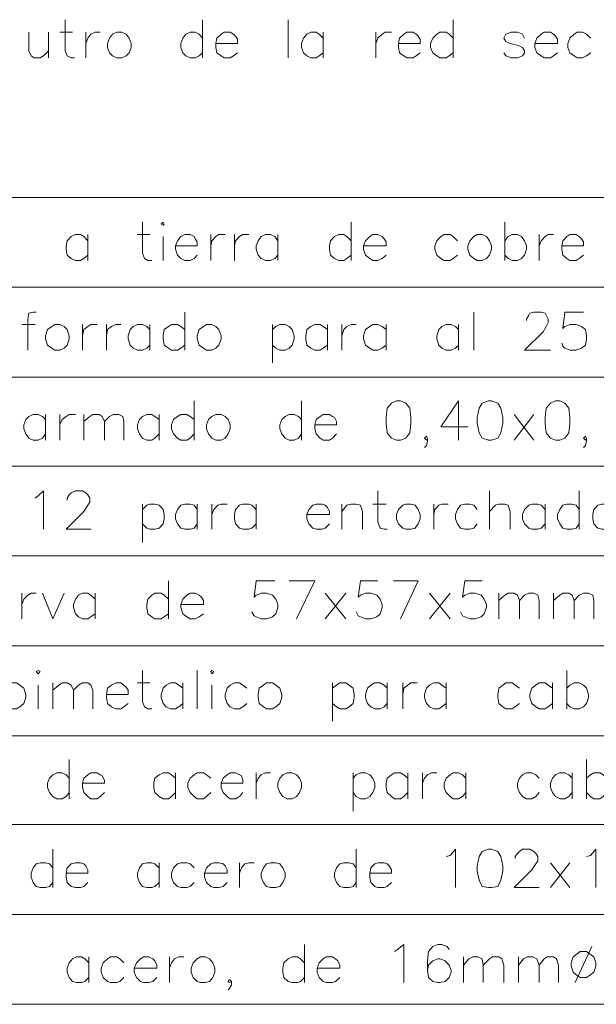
# Model space of a CAD drawing. Header units: millimetres. Extents: x 8 to 202, y 3 to 294.
# Tile 4 of 12: x 74 to 97, y 53 to 93. Entities that reach past the tile are written whole.
import ezdxf

# ---------------------------------------------------------------- set-up
doc = ezdxf.new("R2010")
doc.units = ezdxf.units.MM
doc.layers.add('DGE_CONTORNOS', color=7, linetype='Continuous', lineweight=0)

msp = doc.modelspace()

# ---------------------------------------------------------------- linework, layer by layer
at = {"layer": 'DGE_CONTORNOS', "lineweight": 13}
for points in [[(75.6497, 93.4157), (75.6497, 92.1457), (75.7343, 91.934), (75.9037, 91.8493), (76.0307, 91.8493)], [(81.28, 93.4157), (81.28, 91.8493)], [(84.7937, 93.4157), (84.7937, 91.8493)], [(91.567, 93.4157), (91.567, 91.8493)], [(74.168, 92.9077), (74.168, 92.1457), (74.2527, 91.934), (74.3797, 91.8493), (74.6337, 91.8493), (74.7607, 91.934), (74.9723, 92.1457)], [(74.9723, 92.9077), (74.9723, 91.8493)], [(75.438, 92.9077), (75.946, 92.9077)], [(76.4963, 92.9077), (76.4963, 91.8493)], [(76.4963, 92.442), (76.581, 92.6537), (76.708, 92.823), (76.8773, 92.9077), (77.089, 92.9077)], [(77.7663, 92.9077), (77.597, 92.823), (77.47, 92.6537), (77.3853, 92.442), (77.3853, 92.2727), (77.47, 92.061), (77.597, 91.934), (77.7663, 91.8493), (77.978, 91.8493), (78.1473, 91.934), (78.2743, 92.061), (78.359, 92.2727), (78.359, 92.442), (78.2743, 92.6537), (78.1473, 92.823), (77.978, 92.9077), (77.7663, 92.9077)], [(81.28, 92.6537), (81.153, 92.823), (80.9837, 92.9077), (80.772, 92.9077), (80.6027, 92.823), (80.4757, 92.6537), (80.391, 92.442), (80.391, 92.2727), (80.4757, 92.061), (80.6027, 91.934), (80.772, 91.8493), (80.9837, 91.8493), (81.153, 91.934), (81.28, 92.061)], [(81.8303, 92.442), (82.7193, 92.442), (82.7193, 92.6114), (82.6347, 92.7384), (82.55, 92.823), (82.423, 92.9077), (82.169, 92.9077), (82.042, 92.823), (81.8727, 92.6537), (81.8303, 92.442), (81.8303, 92.2727), (81.8727, 92.061), (82.042, 91.934), (82.169, 91.8493), (82.423, 91.8493), (82.55, 91.934), (82.7193, 92.061)], [(86.233, 92.6537), (86.0637, 92.823), (85.9367, 92.9077), (85.725, 92.9077), (85.5557, 92.823), (85.4287, 92.6537), (85.344, 92.442), (85.344, 92.2727), (85.4287, 92.061), (85.5557, 91.934), (85.725, 91.8493), (85.9367, 91.8493), (86.0637, 91.934), (86.233, 92.061)], [(86.233, 92.9077), (86.233, 91.8493)], [(88.392, 92.9077), (88.392, 91.8493)], [(88.392, 92.442), (88.4767, 92.6537), (88.646, 92.823), (88.773, 92.9077), (89.027, 92.9077)], [(89.3233, 92.442), (90.2123, 92.442), (90.2123, 92.6114), (90.1277, 92.7384), (90.043, 92.823), (89.916, 92.9077), (89.662, 92.9077), (89.535, 92.823), (89.3657, 92.6537), (89.3233, 92.442), (89.3233, 92.2727), (89.3657, 92.061), (89.535, 91.934), (89.662, 91.8493), (89.916, 91.8493), (90.043, 91.934), (90.2123, 92.061)], [(91.567, 92.6537), (91.3977, 92.823), (91.2707, 92.9077), (91.0167, 92.9077), (90.8897, 92.823), (90.7203, 92.6537), (90.6357, 92.442), (90.6357, 92.2727), (90.7203, 92.061), (90.8897, 91.934), (91.0167, 91.8493), (91.2707, 91.8493), (91.3977, 91.934), (91.567, 92.061)], [(94.488, 92.6537), (94.4033, 92.823), (94.1917, 92.9077), (93.9377, 92.9077), (93.726, 92.823), (93.6413, 92.6537), (93.726, 92.5267), (93.8953, 92.442), (94.234, 92.3574), (94.4033, 92.2727), (94.488, 92.1457), (94.488, 92.061), (94.4033, 91.934), (94.1917, 91.8493), (93.9377, 91.8493), (93.726, 91.934), (93.6413, 92.061)], [(94.9113, 92.442), (95.8427, 92.442), (95.8427, 92.6114), (95.758, 92.7384), (95.6733, 92.823), (95.5463, 92.9077), (95.2923, 92.9077), (95.1653, 92.823), (94.996, 92.6537), (94.9113, 92.442), (94.9113, 92.2727), (94.996, 92.061), (95.1653, 91.934), (95.2923, 91.8493), (95.5463, 91.8493), (95.6733, 91.934), (95.8427, 92.061)], [(97.1973, 92.6537), (97.028, 92.823), (96.8587, 92.9077), (96.647, 92.9077), (96.52, 92.823), (96.3507, 92.6537), (96.266, 92.442), (96.266, 92.2727), (96.3507, 92.061), (96.52, 91.934), (96.647, 91.8493), (96.8587, 91.8493), (97.028, 91.934), (97.1973, 92.061)], [(78.8247, 85.1184), (78.8247, 83.8484), (78.9093, 83.6367), (79.0363, 83.552), (79.2057, 83.552)], [(79.5867, 85.0337), (79.6713, 85.1184), (79.7137, 85.0337), (79.6713, 84.9914), (79.5867, 85.0337)], [(87.376, 85.1184), (87.376, 83.552)], [(93.6837, 85.1184), (93.6837, 83.552)], [(76.581, 84.3564), (76.4117, 84.5257), (76.2847, 84.6104), (76.073, 84.6104), (75.9037, 84.5257), (75.7343, 84.3564), (75.692, 84.1447), (75.692, 84.0177), (75.7343, 83.7637), (75.9037, 83.6367), (76.073, 83.552), (76.2847, 83.552), (76.4117, 83.6367), (76.581, 83.7637)], [(76.581, 84.6104), (76.581, 83.552)], [(78.613, 84.6104), (79.121, 84.6104)], [(79.6713, 84.5257), (79.6713, 83.552)], [(80.1793, 84.1447), (81.0683, 84.1447), (81.0683, 84.314), (80.9837, 84.441), (80.9413, 84.5257), (80.772, 84.6104), (80.5603, 84.6104), (80.391, 84.5257), (80.264, 84.3564), (80.1793, 84.1447), (80.1793, 84.0177), (80.264, 83.7637), (80.391, 83.6367), (80.5603, 83.552), (80.772, 83.552), (80.9413, 83.6367), (81.0683, 83.7637)], [(81.6187, 84.6104), (81.6187, 83.552)], [(81.6187, 84.1447), (81.661, 84.3564), (81.8303, 84.5257), (81.9573, 84.6104), (82.2113, 84.6104)], [(82.5923, 84.6104), (82.5923, 83.552)], [(82.5923, 84.1447), (82.6347, 84.3564), (82.804, 84.5257), (82.931, 84.6104), (83.185, 84.6104)], [(84.3703, 84.3564), (84.2433, 84.5257), (84.074, 84.6104), (83.8623, 84.6104), (83.693, 84.5257), (83.566, 84.3564), (83.4813, 84.1447), (83.4813, 84.0177), (83.566, 83.7637), (83.693, 83.6367), (83.8623, 83.552), (84.074, 83.552), (84.2433, 83.6367), (84.3703, 83.7637)], [(84.3703, 84.6104), (84.3703, 83.552)], [(87.376, 84.3564), (87.2067, 84.5257), (87.0797, 84.6104), (86.868, 84.6104), (86.6987, 84.5257), (86.5293, 84.3564), (86.487, 84.1447), (86.487, 84.0177), (86.5293, 83.7637), (86.6987, 83.6367), (86.868, 83.552), (87.0797, 83.552), (87.2067, 83.6367), (87.376, 83.7637)], [(87.884, 84.1447), (88.8153, 84.1447), (88.8153, 84.314), (88.7307, 84.441), (88.646, 84.5257), (88.4767, 84.6104), (88.265, 84.6104), (88.138, 84.5257), (87.9687, 84.3564), (87.884, 84.1447), (87.884, 84.0177), (87.9687, 83.7637), (88.138, 83.6367), (88.265, 83.552), (88.4767, 83.552), (88.646, 83.6367), (88.8153, 83.7637)], [(91.7363, 84.3564), (91.567, 84.5257), (91.44, 84.6104), (91.186, 84.6104), (91.059, 84.5257), (90.8897, 84.3564), (90.805, 84.1447), (90.805, 84.0177), (90.8897, 83.7637), (91.059, 83.6367), (91.186, 83.552), (91.44, 83.552), (91.567, 83.6367), (91.7363, 83.7637)], [(92.5407, 84.6104), (92.4137, 84.5257), (92.2443, 84.3564), (92.1597, 84.1447), (92.1597, 84.0177), (92.2443, 83.7637), (92.4137, 83.6367), (92.5407, 83.552), (92.7523, 83.552), (92.9217, 83.6367), (93.0487, 83.7637), (93.1333, 84.0177), (93.1333, 84.1447), (93.0487, 84.3564), (92.9217, 84.5257), (92.7523, 84.6104), (92.5407, 84.6104)], [(93.6837, 84.3564), (93.8107, 84.5257), (93.98, 84.6104), (94.1917, 84.6104), (94.361, 84.5257), (94.488, 84.3564), (94.5727, 84.1447), (94.5727, 84.0177), (94.488, 83.7637), (94.361, 83.6367), (94.1917, 83.552), (93.98, 83.552), (93.8107, 83.6367), (93.6837, 83.7637)], [(95.0807, 84.6104), (95.0807, 83.552)], [(95.0807, 84.1447), (95.1653, 84.3564), (95.3347, 84.5257), (95.4617, 84.6104), (95.6733, 84.6104)], [(96.012, 84.1447), (96.901, 84.1447), (96.901, 84.314), (96.8163, 84.441), (96.7317, 84.5257), (96.6047, 84.6104), (96.3507, 84.6104), (96.2237, 84.5257), (96.0543, 84.3564), (96.012, 84.1447), (96.012, 84.0177), (96.0543, 83.7637), (96.2237, 83.6367), (96.3507, 83.552), (96.6047, 83.552), (96.7317, 83.6367), (96.901, 83.7637)], [(74.4643, 81.4354), (74.3373, 81.4354), (74.168, 81.393), (74.1257, 81.139), (74.1257, 79.869)], [(80.5603, 81.4354), (80.5603, 79.869)], [(92.4137, 81.4354), (92.4137, 79.869)], [(94.5727, 81.0967), (94.5727, 81.139), (94.6573, 81.3084), (94.6997, 81.393), (94.869, 81.4354), (95.1653, 81.4354), (95.3347, 81.393), (95.377, 81.3084), (95.4617, 81.139), (95.4617, 81.012), (95.377, 80.8427), (95.25, 80.631), (94.488, 79.869), (95.5463, 79.869)], [(96.901, 81.4354), (96.139, 81.4354), (96.0543, 80.758), (96.139, 80.8427), (96.3507, 80.9274), (96.6047, 80.9274), (96.8163, 80.8427), (96.9857, 80.7157), (97.028, 80.4617), (97.028, 80.3347), (96.9857, 80.0807), (96.8163, 79.9537), (96.6047, 79.869), (96.3507, 79.869), (96.139, 79.9537), (96.0543, 80.0384), (96.012, 80.1654)], [(73.8717, 80.9274), (74.422, 80.9274)], [(75.2263, 80.9274), (75.0993, 80.8427), (74.93, 80.7157), (74.8453, 80.4617), (74.8453, 80.3347), (74.93, 80.0807), (75.0993, 79.9537), (75.2263, 79.869), (75.438, 79.869), (75.6073, 79.9537), (75.7343, 80.0807), (75.819, 80.3347), (75.819, 80.4617), (75.7343, 80.7157), (75.6073, 80.8427), (75.438, 80.9274), (75.2263, 80.9274)], [(76.3693, 80.9274), (76.3693, 79.869)], [(76.3693, 80.4617), (76.4117, 80.7157), (76.581, 80.8427), (76.708, 80.9274), (76.962, 80.9274)], [(77.343, 80.9274), (77.343, 79.869)], [(77.343, 80.4617), (77.3853, 80.7157), (77.5547, 80.8427), (77.724, 80.9274), (77.9357, 80.9274)], [(79.121, 80.7157), (78.994, 80.8427), (78.8247, 80.9274), (78.613, 80.9274), (78.4437, 80.8427), (78.3167, 80.7157), (78.232, 80.4617), (78.232, 80.3347), (78.3167, 80.0807), (78.4437, 79.9537), (78.613, 79.869), (78.8247, 79.869), (78.994, 79.9537), (79.121, 80.0807)], [(79.121, 80.9274), (79.121, 79.869)], [(80.5603, 80.7157), (80.391, 80.8427), (80.264, 80.9274), (80.01, 80.9274), (79.883, 80.8427), (79.7137, 80.7157), (79.6713, 80.4617), (79.6713, 80.3347), (79.7137, 80.0807), (79.883, 79.9537), (80.01, 79.869), (80.264, 79.869), (80.391, 79.9537), (80.5603, 80.0807)], [(81.4493, 80.9274), (81.3223, 80.8427), (81.153, 80.7157), (81.0683, 80.4617), (81.0683, 80.3347), (81.153, 80.0807), (81.3223, 79.9537), (81.4493, 79.869), (81.661, 79.869), (81.8303, 79.9537), (81.9573, 80.0807), (82.042, 80.3347), (82.042, 80.4617), (81.9573, 80.7157), (81.8303, 80.8427), (81.661, 80.9274), (81.4493, 80.9274)], [(84.1587, 80.9274), (84.1587, 79.361)], [(84.1587, 80.7157), (84.2857, 80.8427), (84.455, 80.9274), (84.6667, 80.9274), (84.836, 80.8427), (84.963, 80.7157), (85.0477, 80.4617), (85.0477, 80.3347), (84.963, 80.0807), (84.836, 79.9537), (84.6667, 79.869), (84.455, 79.869), (84.2857, 79.9537), (84.1587, 80.0807)], [(86.4023, 80.7157), (86.233, 80.8427), (86.106, 80.9274), (85.8943, 80.9274), (85.725, 80.8427), (85.5557, 80.7157), (85.5133, 80.4617), (85.5133, 80.3347), (85.5557, 80.0807), (85.725, 79.9537), (85.8943, 79.869), (86.106, 79.869), (86.233, 79.9537), (86.4023, 80.0807)], [(86.4023, 80.9274), (86.4023, 79.869)], [(86.995, 80.9274), (86.995, 79.869)], [(86.995, 80.4617), (87.0797, 80.7157), (87.2067, 80.8427), (87.376, 80.9274), (87.5877, 80.9274)], [(88.8153, 80.7157), (88.646, 80.8427), (88.4767, 80.9274), (88.265, 80.9274), (88.138, 80.8427), (87.9687, 80.7157), (87.884, 80.4617), (87.884, 80.3347), (87.9687, 80.0807), (88.138, 79.9537), (88.265, 79.869), (88.4767, 79.869), (88.646, 79.9537), (88.8153, 80.0807)], [(88.8153, 80.9274), (88.8153, 79.869)], [(91.7787, 80.7157), (91.6517, 80.8427), (91.4823, 80.9274), (91.2707, 80.9274), (91.1013, 80.8427), (90.9743, 80.7157), (90.8897, 80.4617), (90.8897, 80.3347), (90.9743, 80.0807), (91.1013, 79.9537), (91.2707, 79.869), (91.4823, 79.869), (91.6517, 79.9537), (91.7787, 80.0807)], [(91.7787, 80.9274), (91.7787, 79.869)], [(80.9413, 77.7947), (80.9413, 76.186)], [(85.344, 77.7947), (85.344, 76.186)], [(89.2387, 77.7947), (89.027, 77.71), (88.8577, 77.4984), (88.8153, 77.1174), (88.8153, 76.8634), (88.8577, 76.4824), (89.027, 76.2707), (89.2387, 76.186), (89.408, 76.186), (89.6197, 76.2707), (89.789, 76.4824), (89.8313, 76.8634), (89.8313, 77.1174), (89.789, 77.4984), (89.6197, 77.71), (89.408, 77.7947), (89.2387, 77.7947)], [(91.7787, 77.7947), (91.059, 76.7364), (92.1597, 76.7364)], [(91.7787, 77.7947), (91.7787, 76.186)], [(93.0063, 77.7947), (92.7523, 77.71), (92.6253, 77.4984), (92.5407, 77.1174), (92.5407, 76.8634), (92.6253, 76.4824), (92.7523, 76.2707), (93.0063, 76.186), (93.1333, 76.186), (93.3873, 76.2707), (93.5143, 76.4824), (93.599, 76.8634), (93.599, 77.1174), (93.5143, 77.4984), (93.3873, 77.71), (93.1333, 77.7947), (93.0063, 77.7947)], [(95.758, 77.7947), (95.5463, 77.71), (95.377, 77.4984), (95.3347, 77.1174), (95.3347, 76.8634), (95.377, 76.4824), (95.5463, 76.2707), (95.758, 76.186), (95.9273, 76.186), (96.139, 76.2707), (96.3083, 76.4824), (96.3507, 76.8634), (96.3507, 77.1174), (96.3083, 77.4984), (96.139, 77.71), (95.9273, 77.7947), (95.758, 77.7947)], [(74.8453, 77.0327), (74.7183, 77.1597), (74.549, 77.2444), (74.3373, 77.2444), (74.168, 77.1597), (74.041, 77.0327), (73.9563, 76.821), (73.9563, 76.6517), (74.041, 76.44), (74.168, 76.2707), (74.3373, 76.186), (74.549, 76.186), (74.7183, 76.2707), (74.8453, 76.44)], [(74.8453, 77.2444), (74.8453, 76.186)], [(75.438, 77.2444), (75.438, 76.186)], [(75.438, 76.821), (75.5227, 77.0327), (75.692, 77.1597), (75.819, 77.2444), (76.073, 77.2444)], [(76.4117, 77.2444), (76.4117, 76.186)], [(76.4117, 76.948), (76.6657, 77.1597), (76.7927, 77.2444), (77.0467, 77.2444), (77.1737, 77.1597), (77.2583, 76.948), (77.2583, 76.186)], [(77.2583, 76.948), (77.47, 77.1597), (77.6393, 77.2444), (77.851, 77.2444), (78.0203, 77.1597), (78.0627, 76.948), (78.0627, 76.186)], [(79.502, 77.0327), (79.3327, 77.1597), (79.2057, 77.2444), (78.994, 77.2444), (78.8247, 77.1597), (78.6977, 77.0327), (78.613, 76.821), (78.613, 76.6517), (78.6977, 76.44), (78.8247, 76.2707), (78.994, 76.186), (79.2057, 76.186), (79.3327, 76.2707), (79.502, 76.44)], [(79.502, 77.2444), (79.502, 76.186)], [(80.9413, 77.0327), (80.772, 77.1597), (80.645, 77.2444), (80.391, 77.2444), (80.264, 77.1597), (80.0947, 77.0327), (80.01, 76.821), (80.01, 76.6517), (80.0947, 76.44), (80.264, 76.2707), (80.391, 76.186), (80.645, 76.186), (80.772, 76.2707), (80.9413, 76.44)], [(81.8303, 77.2444), (81.661, 77.1597), (81.534, 77.0327), (81.4493, 76.821), (81.4493, 76.6517), (81.534, 76.44), (81.661, 76.2707), (81.8303, 76.186), (82.042, 76.186), (82.2113, 76.2707), (82.3383, 76.44), (82.423, 76.6517), (82.423, 76.821), (82.3383, 77.0327), (82.2113, 77.1597), (82.042, 77.2444), (81.8303, 77.2444)], [(85.344, 77.0327), (85.217, 77.1597), (85.0477, 77.2444), (84.836, 77.2444), (84.6667, 77.1597), (84.5397, 77.0327), (84.455, 76.821), (84.455, 76.6517), (84.5397, 76.44), (84.6667, 76.2707), (84.836, 76.186), (85.0477, 76.186), (85.217, 76.2707), (85.344, 76.44)], [(85.8943, 76.821), (86.7833, 76.821), (86.7833, 76.948), (86.6987, 77.1174), (86.614, 77.1597), (86.487, 77.2444), (86.233, 77.2444), (86.106, 77.1597), (85.9367, 77.0327), (85.8943, 76.821), (85.8943, 76.6517), (85.9367, 76.44), (86.106, 76.2707), (86.233, 76.186), (86.487, 76.186), (86.614, 76.2707), (86.7833, 76.44)], [(94.0647, 77.2444), (94.869, 76.186)], [(94.869, 77.2444), (94.0647, 76.186)], [(90.5087, 76.2707), (90.4663, 76.3554), (90.3817, 76.2707), (90.4663, 76.186), (90.5087, 76.2707), (90.5087, 76.1437), (90.4663, 75.9744), (90.3817, 75.8897)], [(97.028, 76.2707), (96.9857, 76.3554), (96.901, 76.2707), (96.9857, 76.186), (97.028, 76.2707), (97.028, 76.1437), (96.9857, 75.9744), (96.901, 75.8897)], [(74.422, 73.8154), (74.549, 73.9), (74.7607, 74.1117), (74.7607, 72.5454)], [(75.7343, 73.7307), (75.7343, 73.8154), (75.819, 73.9424), (75.9037, 74.027), (76.073, 74.1117), (76.3693, 74.1117), (76.4963, 74.027), (76.581, 73.9424), (76.6657, 73.8154), (76.6657, 73.646), (76.581, 73.519), (76.4117, 73.265), (75.692, 72.5454), (76.708, 72.5454)], [(88.4767, 74.1117), (88.4767, 72.8417), (88.5613, 72.5877), (88.7307, 72.5454), (88.8577, 72.5454)], [(93.0487, 74.1117), (93.0487, 72.5454)], [(96.7317, 74.1117), (96.7317, 72.5454)], [(78.8247, 73.5614), (78.8247, 71.995)], [(78.8247, 73.3497), (78.994, 73.519), (79.121, 73.5614), (79.3327, 73.5614), (79.502, 73.519), (79.6713, 73.3497), (79.7137, 73.138), (79.7137, 72.9687), (79.6713, 72.757), (79.502, 72.5877), (79.3327, 72.5454), (79.121, 72.5454), (78.994, 72.5877), (78.8247, 72.757)], [(81.0683, 73.3497), (80.9413, 73.519), (80.772, 73.5614), (80.5603, 73.5614), (80.391, 73.519), (80.264, 73.3497), (80.1793, 73.138), (80.1793, 72.9687), (80.264, 72.757), (80.391, 72.5877), (80.5603, 72.5454), (80.772, 72.5454), (80.9413, 72.5877), (81.0683, 72.757)], [(81.0683, 73.5614), (81.0683, 72.5454)], [(81.661, 73.5614), (81.661, 72.5454)], [(81.661, 73.138), (81.7457, 73.3497), (81.915, 73.519), (82.042, 73.5614), (82.296, 73.5614)], [(83.4813, 73.3497), (83.312, 73.519), (83.185, 73.5614), (82.931, 73.5614), (82.804, 73.519), (82.6347, 73.3497), (82.5923, 73.138), (82.5923, 72.9687), (82.6347, 72.757), (82.804, 72.5877), (82.931, 72.5454), (83.185, 72.5454), (83.312, 72.5877), (83.4813, 72.757)], [(83.4813, 73.5614), (83.4813, 72.5454)], [(85.5557, 73.138), (86.487, 73.138), (86.487, 73.265), (86.4023, 73.4344), (86.3177, 73.519), (86.1907, 73.5614), (85.9367, 73.5614), (85.8097, 73.519), (85.6403, 73.3497), (85.5557, 73.138), (85.5557, 72.9687), (85.6403, 72.757), (85.8097, 72.5877), (85.9367, 72.5454), (86.1907, 72.5454), (86.3177, 72.5877), (86.487, 72.757)], [(86.995, 73.5614), (86.995, 72.5454)], [(86.995, 73.265), (87.2067, 73.519), (87.376, 73.5614), (87.5877, 73.5614), (87.757, 73.519), (87.8417, 73.265), (87.8417, 72.5454)], [(88.265, 73.5614), (88.8153, 73.5614)], [(89.6197, 73.5614), (89.4927, 73.519), (89.3233, 73.3497), (89.2387, 73.138), (89.2387, 72.9687), (89.3233, 72.757), (89.4927, 72.5877), (89.6197, 72.5454), (89.8313, 72.5454), (90.0007, 72.5877), (90.1277, 72.757), (90.2123, 72.9687), (90.2123, 73.138), (90.1277, 73.3497), (90.0007, 73.519), (89.8313, 73.5614), (89.6197, 73.5614)], [(90.7627, 73.5614), (90.7627, 72.5454)], [(90.7627, 73.138), (90.805, 73.3497), (90.9743, 73.519), (91.1013, 73.5614), (91.3553, 73.5614)], [(92.5407, 73.3497), (92.4137, 73.519), (92.2443, 73.5614), (92.0327, 73.5614), (91.8633, 73.519), (91.7363, 73.3497), (91.6517, 73.138), (91.6517, 72.9687), (91.7363, 72.757), (91.8633, 72.5877), (92.0327, 72.5454), (92.2443, 72.5454), (92.4137, 72.5877), (92.5407, 72.757)], [(93.0487, 73.265), (93.3027, 73.519), (93.4297, 73.5614), (93.6837, 73.5614), (93.8107, 73.519), (93.8953, 73.265), (93.8953, 72.5454)], [(95.3347, 73.3497), (95.1653, 73.519), (95.0383, 73.5614), (94.7843, 73.5614), (94.6573, 73.519), (94.488, 73.3497), (94.4033, 73.138), (94.4033, 72.9687), (94.488, 72.757), (94.6573, 72.5877), (94.7843, 72.5454), (95.0383, 72.5454), (95.1653, 72.5877), (95.3347, 72.757)], [(95.3347, 73.5614), (95.3347, 72.5454)], [(96.7317, 73.3497), (96.6047, 73.519), (96.4353, 73.5614), (96.2237, 73.5614), (96.0543, 73.519), (95.9273, 73.3497), (95.8427, 73.138), (95.8427, 72.9687), (95.9273, 72.757), (96.0543, 72.5877), (96.2237, 72.5454), (96.4353, 72.5454), (96.6047, 72.5877), (96.7317, 72.757)], [(97.663, 73.5614), (97.4937, 73.519), (97.3243, 73.3497), (97.282, 73.138), (97.282, 72.9687), (97.3243, 72.757), (97.4937, 72.5877), (97.663, 72.5454), (97.8747, 72.5454), (98.0017, 72.5877), (98.171, 72.757), (98.2557, 72.9687), (98.2557, 73.138), (98.171, 73.3497), (98.0017, 73.519), (97.8747, 73.5614), (97.663, 73.5614)], [(79.883, 70.4287), (79.883, 68.8624)], [(84.2433, 70.4287), (83.4813, 70.4287), (83.3967, 69.7514), (83.4813, 69.836), (83.693, 69.9207), (83.9047, 69.9207), (84.1587, 69.836), (84.2857, 69.6667), (84.3703, 69.455), (84.3703, 69.328), (84.2857, 69.074), (84.1587, 68.947), (83.9047, 68.8624), (83.693, 68.8624), (83.4813, 68.947), (83.3967, 68.9894), (83.312, 69.1587)], [(85.1323, 68.8624), (85.8943, 70.4287), (84.836, 70.4287)], [(88.4767, 70.4287), (87.757, 70.4287), (87.6723, 69.7514), (87.757, 69.836), (87.9687, 69.9207), (88.1803, 69.9207), (88.4343, 69.836), (88.5613, 69.6667), (88.646, 69.455), (88.646, 69.328), (88.5613, 69.074), (88.4343, 68.947), (88.1803, 68.8624), (87.9687, 68.8624), (87.757, 68.947), (87.6723, 68.9894), (87.5877, 69.1587)], [(89.408, 68.8624), (90.1277, 70.4287), (89.1117, 70.4287)], [(92.7523, 70.4287), (92.0327, 70.4287), (91.948, 69.7514), (92.0327, 69.836), (92.2443, 69.9207), (92.456, 69.9207), (92.71, 69.836), (92.837, 69.6667), (92.9217, 69.455), (92.9217, 69.328), (92.837, 69.074), (92.71, 68.947), (92.456, 68.8624), (92.2443, 68.8624), (92.0327, 68.947), (91.948, 68.9894), (91.8633, 69.1587)], [(73.8717, 69.9207), (73.8717, 68.8624)], [(73.8717, 69.455), (73.9563, 69.6667), (74.1257, 69.836), (74.2527, 69.9207), (74.4643, 69.9207)], [(74.7183, 69.9207), (75.1417, 68.8624), (75.6073, 69.9207)], [(76.8773, 69.6667), (76.708, 69.836), (76.581, 69.9207), (76.3693, 69.9207), (76.2, 69.836), (76.073, 69.6667), (75.9883, 69.455), (75.9883, 69.328), (76.073, 69.074), (76.2, 68.947), (76.3693, 68.8624), (76.581, 68.8624), (76.708, 68.947), (76.8773, 69.074)], [(76.8773, 69.9207), (76.8773, 68.8624)], [(79.883, 69.6667), (79.7137, 69.836), (79.5867, 69.9207), (79.3327, 69.9207), (79.2057, 69.836), (79.0363, 69.6667), (78.994, 69.455), (78.994, 69.328), (79.0363, 69.074), (79.2057, 68.947), (79.3327, 68.8624), (79.5867, 68.8624), (79.7137, 68.947), (79.883, 69.074)], [(80.391, 69.455), (81.3223, 69.455), (81.3223, 69.6244), (81.2377, 69.7514), (81.153, 69.836), (80.9837, 69.9207), (80.772, 69.9207), (80.645, 69.836), (80.4757, 69.6667), (80.391, 69.455), (80.391, 69.328), (80.4757, 69.074), (80.645, 68.947), (80.772, 68.8624), (80.9837, 68.8624), (81.153, 68.947), (81.3223, 69.074)], [(86.3177, 69.9207), (87.1643, 68.8624)], [(87.1643, 69.9207), (86.3177, 68.8624)], [(90.5933, 69.9207), (91.44, 68.8624)], [(91.44, 69.9207), (90.5933, 68.8624)], [(93.4297, 69.9207), (93.4297, 68.8624)], [(93.4297, 69.6244), (93.6837, 69.836), (93.8107, 69.9207), (94.0647, 69.9207), (94.1917, 69.836), (94.2763, 69.6244), (94.2763, 68.8624)], [(94.2763, 69.6244), (94.488, 69.836), (94.6573, 69.9207), (94.869, 69.9207), (95.0383, 69.836), (95.0807, 69.6244), (95.0807, 68.8624)], [(95.6733, 69.9207), (95.6733, 68.8624)], [(95.6733, 69.6244), (95.9273, 69.836), (96.0543, 69.9207), (96.3083, 69.9207), (96.4353, 69.836), (96.52, 69.6244), (96.52, 68.8624)], [(96.52, 69.6244), (96.7317, 69.836), (96.901, 69.9207), (97.1127, 69.9207), (97.282, 69.836), (97.3243, 69.6244), (97.3243, 68.8624)], [(74.4643, 66.7034), (74.549, 66.7457), (74.6337, 66.7034), (74.549, 66.6187), (74.4643, 66.7034)], [(78.8247, 66.7457), (78.8247, 65.4757), (78.9093, 65.264), (79.0363, 65.1794), (79.2057, 65.1794)], [(81.0683, 66.7457), (81.0683, 65.1794)], [(81.6187, 66.7034), (81.661, 66.7457), (81.7457, 66.7034), (81.661, 66.6187), (81.6187, 66.7034)], [(96.2237, 66.7457), (96.2237, 65.1794)], [(73.1097, 66.026), (73.279, 66.153), (73.4483, 66.2377), (73.66, 66.2377), (73.787, 66.153), (73.9563, 66.026), (74.041, 65.772), (74.041, 65.645), (73.9563, 65.391), (73.787, 65.264), (73.66, 65.1794), (73.4483, 65.1794), (73.279, 65.264), (73.1097, 65.391)], [(75.1417, 66.2377), (75.1417, 65.1794)], [(75.1417, 65.9414), (75.3957, 66.153), (75.5227, 66.2377), (75.7343, 66.2377), (75.9037, 66.153), (75.9883, 65.9414), (75.9883, 65.1794)], [(75.9883, 65.9414), (76.2, 66.153), (76.3693, 66.2377), (76.581, 66.2377), (76.708, 66.153), (76.7927, 65.9414), (76.7927, 65.1794)], [(77.343, 65.772), (78.232, 65.772), (78.232, 65.9414), (78.1473, 66.0684), (78.0627, 66.153), (77.9357, 66.2377), (77.724, 66.2377), (77.5547, 66.153), (77.3853, 66.026), (77.343, 65.772), (77.343, 65.645), (77.3853, 65.391), (77.5547, 65.264), (77.724, 65.1794), (77.9357, 65.1794), (78.0627, 65.264), (78.232, 65.391)], [(78.613, 66.2377), (79.121, 66.2377)], [(80.4757, 66.026), (80.3063, 66.153), (80.1793, 66.2377), (79.9677, 66.2377), (79.7983, 66.153), (79.6713, 66.026), (79.5867, 65.772), (79.5867, 65.645), (79.6713, 65.391), (79.7983, 65.264), (79.9677, 65.1794), (80.1793, 65.1794), (80.3063, 65.264), (80.4757, 65.391)], [(80.4757, 66.2377), (80.4757, 65.1794)], [(83.1003, 66.026), (82.931, 66.153), (82.804, 66.2377), (82.5923, 66.2377), (82.423, 66.153), (82.296, 66.026), (82.2113, 65.772), (82.2113, 65.645), (82.296, 65.391), (82.423, 65.264), (82.5923, 65.1794), (82.804, 65.1794), (82.931, 65.264), (83.1003, 65.391)], [(83.9047, 66.2377), (83.7777, 66.153), (83.6083, 66.026), (83.566, 65.772), (83.566, 65.645), (83.6083, 65.391), (83.7777, 65.264), (83.9047, 65.1794), (84.1587, 65.1794), (84.2857, 65.264), (84.455, 65.391), (84.5397, 65.645), (84.5397, 65.772), (84.455, 66.026), (84.2857, 66.153), (84.1587, 66.2377), (83.9047, 66.2377)], [(86.614, 66.2377), (86.614, 64.6714)], [(86.614, 66.026), (86.7833, 66.153), (86.9103, 66.2377), (87.1643, 66.2377), (87.2913, 66.153), (87.4607, 66.026), (87.503, 65.772), (87.503, 65.645), (87.4607, 65.391), (87.2913, 65.264), (87.1643, 65.1794), (86.9103, 65.1794), (86.7833, 65.264), (86.614, 65.391)], [(88.8577, 66.026), (88.7307, 66.153), (88.5613, 66.2377), (88.3497, 66.2377), (88.1803, 66.153), (88.0533, 66.026), (87.9687, 65.772), (87.9687, 65.645), (88.0533, 65.391), (88.1803, 65.264), (88.3497, 65.1794), (88.5613, 65.1794), (88.7307, 65.264), (88.8577, 65.391)], [(88.8577, 66.2377), (88.8577, 65.1794)], [(89.4927, 66.2377), (89.4927, 65.1794)], [(89.4927, 65.772), (89.535, 66.026), (89.7043, 66.153), (89.8313, 66.2377), (90.0853, 66.2377)], [(91.2707, 66.026), (91.1013, 66.153), (90.9743, 66.2377), (90.7627, 66.2377), (90.5933, 66.153), (90.4663, 66.026), (90.3817, 65.772), (90.3817, 65.645), (90.4663, 65.391), (90.5933, 65.264), (90.7627, 65.1794), (90.9743, 65.1794), (91.1013, 65.264), (91.2707, 65.391)], [(91.2707, 66.2377), (91.2707, 65.1794)], [(94.2763, 66.026), (94.107, 66.153), (93.98, 66.2377), (93.726, 66.2377), (93.599, 66.153), (93.4297, 66.026), (93.3873, 65.772), (93.3873, 65.645), (93.4297, 65.391), (93.599, 65.264), (93.726, 65.1794), (93.98, 65.1794), (94.107, 65.264), (94.2763, 65.391)], [(95.631, 66.026), (95.4617, 66.153), (95.3347, 66.2377), (95.0807, 66.2377), (94.9537, 66.153), (94.7843, 66.026), (94.6997, 65.772), (94.6997, 65.645), (94.7843, 65.391), (94.9537, 65.264), (95.0807, 65.1794), (95.3347, 65.1794), (95.4617, 65.264), (95.631, 65.391)], [(95.631, 66.2377), (95.631, 65.1794)], [(96.2237, 66.026), (96.3507, 66.153), (96.52, 66.2377), (96.7317, 66.2377), (96.901, 66.153), (97.028, 66.026), (97.1127, 65.772), (97.1127, 65.645), (97.028, 65.391), (96.901, 65.264), (96.7317, 65.1794), (96.52, 65.1794), (96.3507, 65.264), (96.2237, 65.391)], [(74.549, 66.153), (74.549, 65.1794)], [(81.661, 66.153), (81.661, 65.1794)], [(75.819, 63.105), (75.819, 61.4964)], [(97.028, 63.105), (97.028, 61.4964)], [(75.819, 62.343), (75.692, 62.47), (75.5227, 62.5547), (75.311, 62.5547), (75.1417, 62.47), (75.0147, 62.343), (74.93, 62.1314), (74.93, 61.962), (75.0147, 61.7504), (75.1417, 61.581), (75.311, 61.4964), (75.5227, 61.4964), (75.692, 61.581), (75.819, 61.7504)], [(76.3693, 62.1314), (77.2583, 62.1314), (77.2583, 62.2584), (77.1737, 62.4277), (77.089, 62.47), (76.962, 62.5547), (76.708, 62.5547), (76.581, 62.47), (76.4117, 62.343), (76.3693, 62.1314), (76.3693, 61.962), (76.4117, 61.7504), (76.581, 61.581), (76.708, 61.4964), (76.962, 61.4964), (77.089, 61.581), (77.2583, 61.7504)], [(80.1793, 62.343), (80.01, 62.47), (79.883, 62.5547), (79.6713, 62.5547), (79.502, 62.47), (79.3327, 62.343), (79.2903, 62.1314), (79.2903, 61.962), (79.3327, 61.7504), (79.502, 61.581), (79.6713, 61.4964), (79.883, 61.4964), (80.01, 61.581), (80.1793, 61.7504)], [(80.1793, 62.5547), (80.1793, 61.4964)], [(81.6187, 62.343), (81.4493, 62.47), (81.3223, 62.5547), (81.0683, 62.5547), (80.9413, 62.47), (80.772, 62.343), (80.6873, 62.1314), (80.6873, 61.962), (80.772, 61.7504), (80.9413, 61.581), (81.0683, 61.4964), (81.3223, 61.4964), (81.4493, 61.581), (81.6187, 61.7504)], [(82.042, 62.1314), (82.931, 62.1314), (82.931, 62.2584), (82.8887, 62.4277), (82.804, 62.47), (82.6347, 62.5547), (82.423, 62.5547), (82.296, 62.47), (82.1267, 62.343), (82.042, 62.1314), (82.042, 61.962), (82.1267, 61.7504), (82.296, 61.581), (82.423, 61.4964), (82.6347, 61.4964), (82.804, 61.581), (82.931, 61.7504)], [(83.4813, 62.5547), (83.4813, 61.4964)], [(83.4813, 62.1314), (83.566, 62.343), (83.693, 62.47), (83.8623, 62.5547), (84.074, 62.5547)], [(84.7513, 62.5547), (84.582, 62.47), (84.455, 62.343), (84.3703, 62.1314), (84.3703, 61.962), (84.455, 61.7504), (84.582, 61.581), (84.7513, 61.4964), (84.963, 61.4964), (85.1323, 61.581), (85.2593, 61.7504), (85.344, 61.962), (85.344, 62.1314), (85.2593, 62.343), (85.1323, 62.47), (84.963, 62.5547), (84.7513, 62.5547)], [(87.4607, 62.5547), (87.4607, 60.9884)], [(87.4607, 62.343), (87.5877, 62.47), (87.757, 62.5547), (87.9687, 62.5547), (88.138, 62.47), (88.265, 62.343), (88.3497, 62.1314), (88.3497, 61.962), (88.265, 61.7504), (88.138, 61.581), (87.9687, 61.4964), (87.757, 61.4964), (87.5877, 61.581), (87.4607, 61.7504)], [(89.7043, 62.343), (89.535, 62.47), (89.408, 62.5547), (89.154, 62.5547), (89.027, 62.47), (88.8577, 62.343), (88.8153, 62.1314), (88.8153, 61.962), (88.8577, 61.7504), (89.027, 61.581), (89.154, 61.4964), (89.408, 61.4964), (89.535, 61.581), (89.7043, 61.7504)], [(89.7043, 62.5547), (89.7043, 61.4964)], [(90.297, 62.5547), (90.297, 61.4964)], [(90.297, 62.1314), (90.3817, 62.343), (90.5087, 62.47), (90.678, 62.5547), (90.8897, 62.5547)], [(92.075, 62.343), (91.948, 62.47), (91.7787, 62.5547), (91.567, 62.5547), (91.44, 62.47), (91.2707, 62.343), (91.186, 62.1314), (91.186, 61.962), (91.2707, 61.7504), (91.44, 61.581), (91.567, 61.4964), (91.7787, 61.4964), (91.948, 61.581), (92.075, 61.7504)], [(92.075, 62.5547), (92.075, 61.4964)], [(95.0807, 62.343), (94.9537, 62.47), (94.7843, 62.5547), (94.5727, 62.5547), (94.4033, 62.47), (94.2763, 62.343), (94.1917, 62.1314), (94.1917, 61.962), (94.2763, 61.7504), (94.4033, 61.581), (94.5727, 61.4964), (94.7843, 61.4964), (94.9537, 61.581), (95.0807, 61.7504)], [(96.4353, 62.343), (96.3083, 62.47), (96.139, 62.5547), (95.9273, 62.5547), (95.758, 62.47), (95.631, 62.343), (95.5463, 62.1314), (95.5463, 61.962), (95.631, 61.7504), (95.758, 61.581), (95.9273, 61.4964), (96.139, 61.4964), (96.3083, 61.581), (96.4353, 61.7504)], [(96.4353, 62.5547), (96.4353, 61.4964)], [(97.028, 62.343), (97.1973, 62.47), (97.3243, 62.5547), (97.5783, 62.5547), (97.7053, 62.47), (97.8747, 62.343), (97.9593, 62.1314), (97.9593, 61.962), (97.8747, 61.7504), (97.7053, 61.581), (97.5783, 61.4964), (97.3243, 61.4964), (97.1973, 61.581), (97.028, 61.7504)], [(75.1417, 59.422), (75.1417, 57.8557)], [(87.5877, 59.422), (87.5877, 57.8557)], [(91.2707, 59.1257), (91.44, 59.168), (91.6517, 59.422), (91.6517, 57.8557)], [(93.0063, 59.422), (92.7523, 59.3374), (92.6253, 59.1257), (92.5407, 58.7447), (92.5407, 58.533), (92.6253, 58.152), (92.7523, 57.898), (93.0063, 57.8557), (93.1333, 57.8557), (93.3873, 57.898), (93.5143, 58.152), (93.599, 58.533), (93.599, 58.7447), (93.5143, 59.1257), (93.3873, 59.3374), (93.1333, 59.422), (93.0063, 59.422)], [(94.107, 59.041), (94.107, 59.1257), (94.1917, 59.2527), (94.2763, 59.3374), (94.4033, 59.422), (94.6997, 59.422), (94.869, 59.3374), (94.9537, 59.2527), (95.0383, 59.1257), (95.0383, 58.9564), (94.9537, 58.8294), (94.7843, 58.5754), (94.0647, 57.8557), (95.0807, 57.8557)], [(97.028, 59.1257), (97.1973, 59.168), (97.409, 59.422), (97.409, 57.8557)], [(75.1417, 58.66), (75.0147, 58.8294), (74.8453, 58.8717), (74.6337, 58.8717), (74.4643, 58.8294), (74.3373, 58.66), (74.2527, 58.4484), (74.2527, 58.279), (74.3373, 58.0674), (74.4643, 57.898), (74.6337, 57.8557), (74.8453, 57.8557), (75.0147, 57.898), (75.1417, 58.0674)], [(75.692, 58.4484), (76.581, 58.4484), (76.581, 58.5754), (76.4963, 58.7447), (76.4117, 58.8294), (76.2847, 58.8717), (76.073, 58.8717), (75.9037, 58.8294), (75.7343, 58.66), (75.692, 58.4484), (75.692, 58.279), (75.7343, 58.0674), (75.9037, 57.898), (76.073, 57.8557), (76.2847, 57.8557), (76.4117, 57.898), (76.581, 58.0674)], [(79.502, 58.66), (79.3327, 58.8294), (79.2057, 58.8717), (78.994, 58.8717), (78.8247, 58.8294), (78.6977, 58.66), (78.613, 58.4484), (78.613, 58.279), (78.6977, 58.0674), (78.8247, 57.898), (78.994, 57.8557), (79.2057, 57.8557), (79.3327, 57.898), (79.502, 58.0674)], [(79.502, 58.8717), (79.502, 57.8557)], [(80.9413, 58.66), (80.772, 58.8294), (80.645, 58.8717), (80.391, 58.8717), (80.264, 58.8294), (80.0947, 58.66), (80.01, 58.4484), (80.01, 58.279), (80.0947, 58.0674), (80.264, 57.898), (80.391, 57.8557), (80.645, 57.8557), (80.772, 57.898), (80.9413, 58.0674)], [(81.3647, 58.4484), (82.296, 58.4484), (82.296, 58.5754), (82.2113, 58.7447), (82.1267, 58.8294), (81.9573, 58.8717), (81.7457, 58.8717), (81.6187, 58.8294), (81.4493, 58.66), (81.3647, 58.4484), (81.3647, 58.279), (81.4493, 58.0674), (81.6187, 57.898), (81.7457, 57.8557), (81.9573, 57.8557), (82.1267, 57.898), (82.296, 58.0674)], [(82.804, 58.8717), (82.804, 57.8557)], [(82.804, 58.4484), (82.8887, 58.66), (83.0157, 58.8294), (83.185, 58.8717), (83.3967, 58.8717)], [(84.074, 58.8717), (83.9047, 58.8294), (83.7777, 58.66), (83.693, 58.4484), (83.693, 58.279), (83.7777, 58.0674), (83.9047, 57.898), (84.074, 57.8557), (84.2857, 57.8557), (84.455, 57.898), (84.582, 58.0674), (84.6667, 58.279), (84.6667, 58.4484), (84.582, 58.66), (84.455, 58.8294), (84.2857, 58.8717), (84.074, 58.8717)], [(87.5877, 58.66), (87.4607, 58.8294), (87.2913, 58.8717), (87.0797, 58.8717), (86.9103, 58.8294), (86.7833, 58.66), (86.6987, 58.4484), (86.6987, 58.279), (86.7833, 58.0674), (86.9103, 57.898), (87.0797, 57.8557), (87.2913, 57.8557), (87.4607, 57.898), (87.5877, 58.0674)], [(88.138, 58.4484), (89.027, 58.4484), (89.027, 58.5754), (88.9423, 58.7447), (88.8577, 58.8294), (88.7307, 58.8717), (88.4767, 58.8717), (88.3497, 58.8294), (88.1803, 58.66), (88.138, 58.4484), (88.138, 58.279), (88.1803, 58.0674), (88.3497, 57.898), (88.4767, 57.8557), (88.7307, 57.8557), (88.8577, 57.898), (89.027, 58.0674)], [(95.5463, 58.8717), (96.3507, 57.8557)], [(96.3507, 58.8717), (95.5463, 57.8557)], [(85.471, 55.5274), (85.471, 53.961)], [(89.154, 55.231), (89.281, 55.3157), (89.535, 55.5274), (89.535, 53.961)], [(91.3977, 55.3157), (91.313, 55.4427), (91.1013, 55.5274), (90.932, 55.5274), (90.7203, 55.4427), (90.551, 55.231), (90.5087, 54.85), (90.5087, 54.469), (90.551, 54.1727), (90.7203, 54.0034), (90.932, 53.961), (91.0167, 53.961), (91.2283, 54.0034), (91.3977, 54.1727), (91.4823, 54.3844), (91.4823, 54.469), (91.3977, 54.6807), (91.2283, 54.85), (91.0167, 54.9347), (90.932, 54.9347), (90.7203, 54.85), (90.551, 54.6807), (90.5087, 54.469)], [(97.2397, 55.4427), (96.5623, 53.961)], [(76.6233, 54.7654), (76.454, 54.9347), (76.327, 55.0194), (76.1153, 55.0194), (75.946, 54.9347), (75.819, 54.7654), (75.7343, 54.5537), (75.7343, 54.3844), (75.819, 54.1727), (75.946, 54.0034), (76.1153, 53.961), (76.327, 53.961), (76.454, 54.0034), (76.6233, 54.1727)], [(76.6233, 55.0194), (76.6233, 53.961)], [(78.0627, 54.7654), (77.8933, 54.9347), (77.7663, 55.0194), (77.5123, 55.0194), (77.3853, 54.9347), (77.216, 54.7654), (77.1313, 54.5537), (77.1313, 54.3844), (77.216, 54.1727), (77.3853, 54.0034), (77.5123, 53.961), (77.7663, 53.961), (77.8933, 54.0034), (78.0627, 54.1727)], [(78.486, 54.5537), (79.4173, 54.5537), (79.4173, 54.6807), (79.3327, 54.85), (79.248, 54.9347), (79.0787, 55.0194), (78.867, 55.0194), (78.74, 54.9347), (78.5707, 54.7654), (78.486, 54.5537), (78.486, 54.3844), (78.5707, 54.1727), (78.74, 54.0034), (78.867, 53.961), (79.0787, 53.961), (79.248, 54.0034), (79.4173, 54.1727)], [(79.9253, 55.0194), (79.9253, 53.961)], [(79.9253, 54.5537), (80.01, 54.7654), (80.137, 54.9347), (80.3063, 55.0194), (80.518, 55.0194)], [(81.1953, 55.0194), (81.0683, 54.9347), (80.899, 54.7654), (80.8143, 54.5537), (80.8143, 54.3844), (80.899, 54.1727), (81.0683, 54.0034), (81.1953, 53.961), (81.407, 53.961), (81.5763, 54.0034), (81.7033, 54.1727), (81.788, 54.3844), (81.788, 54.5537), (81.7033, 54.7654), (81.5763, 54.9347), (81.407, 55.0194), (81.1953, 55.0194)], [(85.471, 54.7654), (85.3017, 54.9347), (85.1747, 55.0194), (84.963, 55.0194), (84.7937, 54.9347), (84.6243, 54.7654), (84.582, 54.5537), (84.582, 54.3844), (84.6243, 54.1727), (84.7937, 54.0034), (84.963, 53.961), (85.1747, 53.961), (85.3017, 54.0034), (85.471, 54.1727)], [(85.979, 54.5537), (86.9103, 54.5537), (86.9103, 54.6807), (86.8257, 54.85), (86.741, 54.9347), (86.614, 55.0194), (86.36, 55.0194), (86.233, 54.9347), (86.0637, 54.7654), (85.979, 54.5537), (85.979, 54.3844), (86.0637, 54.1727), (86.233, 54.0034), (86.36, 53.961), (86.614, 53.961), (86.741, 54.0034), (86.9103, 54.1727)], [(91.9903, 55.0194), (91.9903, 53.961)], [(91.9903, 54.6807), (92.202, 54.9347), (92.3713, 55.0194), (92.583, 55.0194), (92.7523, 54.9347), (92.7947, 54.6807), (92.7947, 53.961)], [(92.7947, 54.6807), (93.0487, 54.9347), (93.1757, 55.0194), (93.4297, 55.0194), (93.5567, 54.9347), (93.6413, 54.6807), (93.6413, 53.961)], [(94.234, 55.0194), (94.234, 53.961)], [(94.234, 54.6807), (94.4457, 54.9347), (94.615, 55.0194), (94.8267, 55.0194), (94.996, 54.9347), (95.0807, 54.6807), (95.0807, 53.961)], [(95.0807, 54.6807), (95.2923, 54.9347), (95.4193, 55.0194), (95.6733, 55.0194), (95.8003, 54.9347), (95.885, 54.6807), (95.885, 53.961)], [(96.774, 55.231), (96.647, 55.1464), (96.4777, 55.0194), (96.393, 54.7654), (96.393, 54.6384), (96.4777, 54.3844), (96.647, 54.2574), (96.774, 54.1727), (97.028, 54.1727), (97.155, 54.2574), (97.3243, 54.3844), (97.409, 54.6384), (97.409, 54.7654), (97.3243, 55.0194), (97.155, 55.1464), (97.028, 55.231), (96.774, 55.231)], [(82.4653, 54.0034), (82.3807, 54.088), (82.3383, 54.0034), (82.3807, 53.961), (82.4653, 54.0034), (82.4653, 53.8764), (82.3807, 53.707), (82.3383, 53.6647)]]:
    msp.add_lwpolyline(points, dxfattribs=at)
at = {"layer": 'DGE_CONTORNOS', "lineweight": 5}
for points in [[(23.5797, 86.1344), (201.9723, 86.1344)], [(23.5797, 82.4514), (201.9723, 82.4514)], [(23.5797, 78.7684), (201.9723, 78.7684)], [(23.5797, 75.1277), (201.9723, 75.1277)], [(23.5797, 71.4447), (201.9723, 71.4447)], [(23.5797, 67.7617), (201.9723, 67.7617)], [(23.5797, 64.0787), (201.9723, 64.0787)], [(23.5797, 60.438), (201.9723, 60.438)], [(23.5797, 56.755), (201.9723, 56.755)], [(23.5797, 53.072), (201.9723, 53.072)]]:
    msp.add_lwpolyline(points, dxfattribs=at)

doc.saveas('drawing.dxf')
